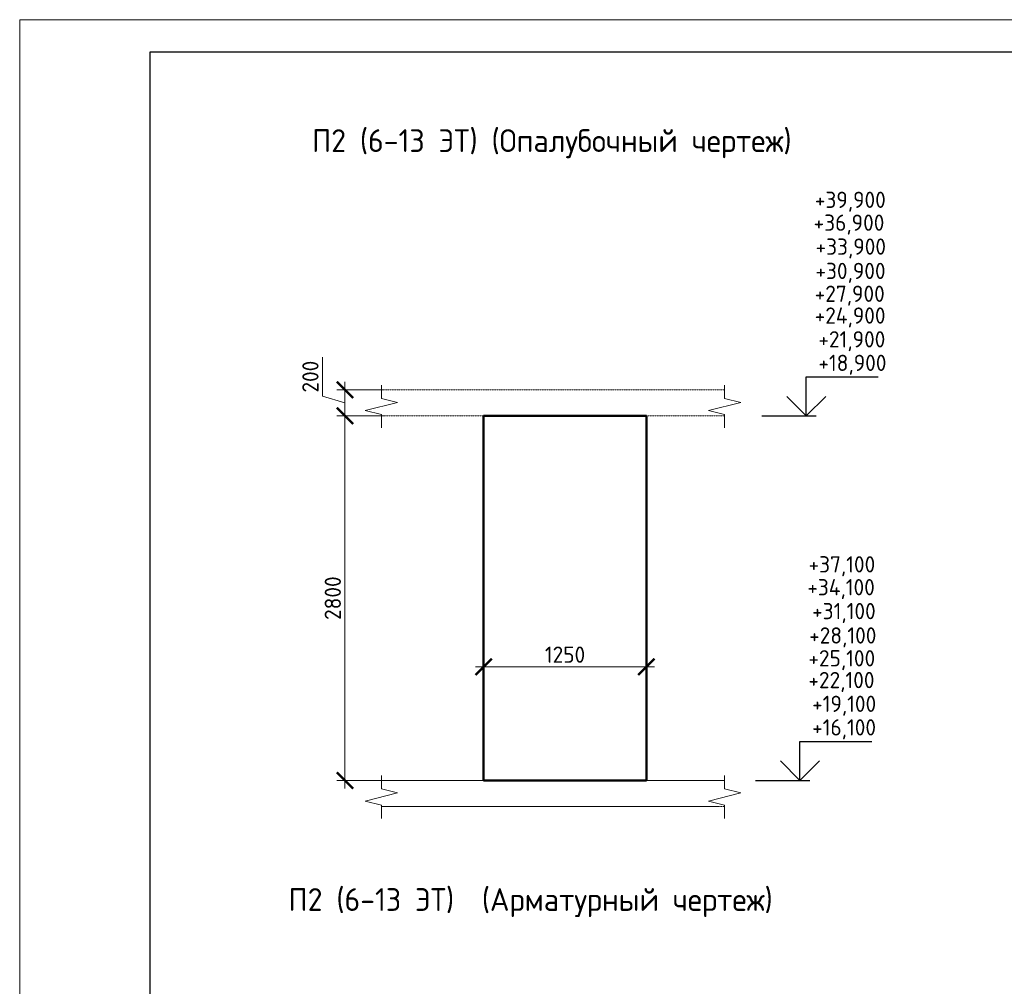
# Model space of a CAD drawing. Header units: millimetres. Extents: x 369815 to 1481759, y -423071 to -27917.
# Tile 192 of 256: x 542900 to 558024, y -250723 to -235873. Entities that reach past the tile are written whole.
import ezdxf

# ---------------------------------------------------------------- set-up
doc = ezdxf.new("R2010")
doc.units = ezdxf.units.MM
doc.linetypes.add('01 Штриховая _4 мм_', pattern=[6, 3.5, -2.5])
for name, color, linetype, lineweight in [('AF_Perekritie', 90, 'Continuous', 18), ('AF_Stena', 90, 'Continuous', 18), ('KR_Fundament', 253, 'Continuous', 18), ('РАЗМЕРЫ', 1, 'Continuous', 9), ('ТОНКИЕ', 7, 'Continuous', 9)]:
    doc.layers.add(name, color=color, linetype=linetype, lineweight=lineweight)
doc.layers.add('ТОЛСТЫЕ_ОСНОВНЫЕ', color=6, linetype='Continuous')
doc.styles.add('GOST-2.304_Type-B', font='GOST_Common.ttf')
doc.dimstyles.new('мой 25', dxfattribs={"dimscale": 100, "dimtxt": 2.5, "dimasz": 2.5, "dimexe": 1.25, "dimexo": 0.625, "dimtad": 1, "dimdec": 0, "dimlfac": 0.5, "dimtxsty": 'GOST-2.304_Type-B', "dimblk": 'ARCHTICK', "dimcen": 2.5, "dimdle": 1.25, "dimaunit": 1, "dimadec": 1, "dimazin": 2, "dimtfac": 1, "dimtdec": 0, "dimtmove": 1, "dimatfit": 3, "dimfxl": 6, "dimfxlon": 1, "dimtfill": 1, "dimlwd": -1, "dimlwe": -1, "dimarcsym": 0})

# ---------------------------------------------------------------- blocks, each defined once
blk = doc.blocks.new('*U78')
at = {"layer": 'ТОЛСТЫЕ_ОСНОВНЫЕ', "color": 6}
blk.add_lwpolyline([(20, 5), (415, 5), (415, 292), (20, 292)], close=True, dxfattribs=at)
at = {"layer": 'ТОНКИЕ'}
blk.add_lwpolyline([(0, 0), (420, 0), (420, 297), (0, 297)], close=True, dxfattribs=at)
blk = doc.blocks.new('_ArchTick')
at = {"color": 0, "linetype": 'ByBlock', "const_width": 0.15}
blk.add_lwpolyline([(-0.5, -0.5), (0.5, 0.5)], dxfattribs=at)
blk = doc.blocks.new('*D849')
at = {"layer": 'DEFPOINTS', "color": 0, "transparency": 16777216}
for p in [(550027, -244017), (552527, -244017), (552527, -245815)]:
    blk.add_point(p, dxfattribs=at)
at = {"layer": 'РАЗМЕРЫ', "color": 0, "linetype": 'Continuous', "transparency": 16777216}
for p, q in [((550027, -245215), (550027, -245940)), ((552527, -245215), (552527, -245940)), ((549902, -245815), (552652, -245815))]:
    blk.add_line(p, q, dxfattribs=at)
at = {"layer": 'РАЗМЕРЫ', "color": 0, "transparency": 16777216, "xscale": 250, "yscale": 250, "zscale": 250, "rotation": 180}
blk.add_blockref('_ArchTick', (550027, -245815), dxfattribs=at)
at = {"layer": 'РАЗМЕРЫ', "color": 0, "transparency": 16777216, "xscale": 250, "yscale": 250, "zscale": 250}
blk.add_blockref('_ArchTick', (552527, -245815), dxfattribs=at)
at = {"layer": 'РАЗМЕРЫ', "color": 0, "transparency": 16777216, "insert": (551277, -245628), "char_height": 250, "attachment_point": 5, "style": 'GOST-2.304_Type-B', "bg_fill": 3, "box_fill_scale": 1.1, "bg_fill_color": 256, "bg_fill_true_color": 13158600, "bg_fill_transparency": 0}
blk.add_mtext('1250', dxfattribs=at)
blk = doc.blocks.new('*D868')
at = {"layer": 'DEFPOINTS', "color": 0, "transparency": 16777216}
for p in [(548816, -241560), (547897, -241960), (548816, -241960)]:
    blk.add_point(p, dxfattribs=at)
at = {"layer": 'РАЗМЕРЫ', "color": 0, "linetype": 'Continuous', "transparency": 16777216}
for p, q in [((547554, -241657), (547554, -241057)), ((547897, -241435), (547897, -242085)), ((547897, -241760), (547554, -241657)), ((548497, -241560), (547772, -241560)), ((548497, -241960), (547772, -241960))]:
    blk.add_line(p, q, dxfattribs=at)
at = {"layer": 'РАЗМЕРЫ', "color": 0, "transparency": 16777216, "xscale": 250, "yscale": 250, "zscale": 250}
for p, rotation in [((547897, -241560), 90), ((547897, -241960), 270)]:
    blk.add_blockref('_ArchTick', p, dxfattribs=dict(at, rotation=rotation))
at = {"layer": 'РАЗМЕРЫ', "color": 0, "transparency": 16777216, "insert": (547366, -241357), "char_height": 250, "attachment_point": 5, "rotation": 90, "style": 'GOST-2.304_Type-B', "bg_fill": 3, "box_fill_scale": 1.1, "bg_fill_color": 256, "bg_fill_true_color": 13158600, "bg_fill_transparency": 0}
blk.add_mtext('200', dxfattribs=at)
blk = doc.blocks.new('*D869')
at = {"layer": 'DEFPOINTS', "color": 0, "transparency": 16777216}
for p in [(548816, -241960), (547897, -247560), (549375, -247560)]:
    blk.add_point(p, dxfattribs=at)
at = {"layer": 'РАЗМЕРЫ', "color": 0, "linetype": 'Continuous', "transparency": 16777216}
for p, q in [((548497, -241960), (547772, -241960)), ((547897, -241835), (547897, -247685)), ((548497, -247560), (547772, -247560))]:
    blk.add_line(p, q, dxfattribs=at)
at = {"layer": 'РАЗМЕРЫ', "color": 0, "transparency": 16777216, "xscale": 250, "yscale": 250, "zscale": 250}
for p, rotation in [((547897, -241960), 90), ((547897, -247560), 270)]:
    blk.add_blockref('_ArchTick', p, dxfattribs=dict(at, rotation=rotation))
at = {"layer": 'РАЗМЕРЫ', "color": 0, "transparency": 16777216, "insert": (547710, -244760), "char_height": 250, "attachment_point": 5, "rotation": 90, "style": 'GOST-2.304_Type-B', "bg_fill": 3, "box_fill_scale": 1.1, "bg_fill_color": 256, "bg_fill_true_color": 13158600, "bg_fill_transparency": 0}
blk.add_mtext('2800', dxfattribs=at)

msp = doc.modelspace()

# ---------------------------------------------------------------- linework, layer by layer
at = {"elevation": 3100}
for points in [[(554982.5, -241360.4), (556087.8, -241360.4)], [(554982.5, -241960.4), (554982.5, -241360.4)], [(555282.5, -241660.4), (554982.5, -241960.4), (554682.5, -241660.4)], [(554297.9, -241960.4), (555132.5, -241960.4)], [(554885.8, -246960.4), (555991, -246960.4)], [(554885.8, -247560.4), (554885.8, -246960.4)], [(555185.8, -247260.4), (554885.8, -247560.4), (554585.8, -247260.4)], [(554201.2, -247560.4), (555035.8, -247560.4)]]:
    msp.add_lwpolyline(points, dxfattribs=at)
at = {"layer": 'AF_Perekritie', "linetype": '01 Штриховая _4 мм_', "lineweight": 9}
for p, q in [((553646.7, -241560.4, 3100), (548455.9, -241560.4, 3100)), ((553646.8, -241560.4, 3100), (553728.2, -241560.4, 3100)), ((548455.9, -241960.4, 3100), (553646.7, -241960.4, 3100)), ((553728.2, -241960.4, 3100), (553646.8, -241960.4, 3100)), ((553646.8, -247560.4, 3100), (553728.2, -247560.4, 3100)), ((553728.2, -247960.4, 3100), (553646.8, -247960.4, 3100))]:
    msp.add_line(p, q, dxfattribs=at)
at = {"layer": 'AF_Stena', "lineweight": 50}
for p, q in [((552526.7, -241960.4, 3100), (550026.7, -241960.4, 3100)), ((550026.7, -241960.4, 3100), (550026.7, -247560.4, 3100)), ((552526.7, -247560.4, 3100), (552526.7, -241960.4, 3100)), ((550026.7, -247560.4, 3100), (552526.7, -247560.4, 3100))]:
    msp.add_line(p, q, dxfattribs=at)
at = {"layer": 'AF_Stena', "lineweight": 20, "elevation": 3100}
for points in [[(548455.9, -241635.4), (548455.9, -241485.4)], [(553728.2, -241635.4), (553728.2, -241485.4)], [(548455.9, -241635.4), (548455.9, -241690.4)], [(553728.2, -241635.4), (553728.2, -241690.4)], [(548705.9, -241752.9), (548205.9, -241877.9)], [(548455.9, -241690.4), (548705.9, -241752.9)], [(553978.2, -241752.9), (553478.2, -241877.9)], [(553728.2, -241690.4), (553978.2, -241752.9)], [(548205.9, -241877.9), (548455.9, -241940.4)], [(548455.9, -241940.4), (548455.9, -241995.4)], [(553478.2, -241877.9), (553728.2, -241940.4)], [(553728.2, -241940.4), (553728.2, -241995.4)], [(548455.9, -241995.4), (548455.9, -242145.4)], [(553728.2, -241995.4), (553728.2, -242145.4)], [(553728.2, -247635.4), (553728.2, -247485.4)], [(553728.2, -247635.4), (553728.2, -247690.4)], [(553728.2, -247690.4), (553978.2, -247752.9)], [(548205.9, -247877.9), (548455.9, -247940.4)], [(553978.2, -247752.9), (553478.2, -247877.9)], [(553478.2, -247877.9), (553728.2, -247940.4)], [(548455.9, -247940.4), (548455.9, -247995.4)], [(548455.9, -247995.4), (548455.9, -248145.4)], [(553728.2, -247940.4), (553728.2, -247995.4)], [(553728.2, -247995.4), (553728.2, -248145.4)]]:
    msp.add_lwpolyline(points, dxfattribs=at)
at = {"layer": 'KR_Fundament', "lineweight": 9}
for p, q in [((553728.2, -247560.4, 3100), (548455.9, -247560.4, 3100)), ((548455.9, -247960.4, 3100), (553646.7, -247960.4, 3100))]:
    msp.add_line(p, q, dxfattribs=at)

# ---------------------------------------------------------------- block references
at = {"xscale": 100, "yscale": 100, "zscale": 100}
msp.add_blockref('*U78', (542900.4, -265573.2, 3100), dxfattribs=at)

# ---------------------------------------------------------------- texts
at = {"style": 'GOST-2.304_Type-B'}
for s, p in [('+39,900', (555114.1, -238765.4, 3100)), ('+36,900', (555095.3, -239116.8, 3100)), ('+33,900', (555125.1, -239484.2, 3100)), ('+30,900', (555123.6, -239858, 3100)), ('+27,900', (555111.8, -240208.7, 3100)), ('+24,900', (555111.8, -240543.4, 3100)), ('+21,900', (555168.4, -240908.4, 3100)), ('+18,900', (555168.4, -241270.4, 3100)), ('+37,100', (555017.4, -244365.4, 3100)), ('+34,100', (554998.5, -244716.8, 3100)), ('+31,100', (555071.7, -245084.2, 3100)), ('+28,100', (555026.8, -245458, 3100)), ('+25,100', (555015, -245808.7, 3100)), ('+22,100', (555015, -246143.4, 3100)), ('+19,100', (555071.7, -246508.4, 3100)), ('+16,100', (555071.7, -246870.4, 3100))]:
    msp.add_text(s, height=250, dxfattribs=at).set_placement(p)
at = {"layer": 'РАЗМЕРЫ', "char_height": 350, "attachment_point": 5, "style": 'GOST-2.304_Type-B'}
for s, width, insert in [('П2 (6-13 ЭТ) (Опалубочный чертеж)', 9816.088, (551073.6, -237778.9, 3100)), ('П2 (6-13 ЭТ)  (Арматурный чертеж)', 10326.693, (550747.8, -249437.7, 3100))]:
    msp.add_mtext_dynamic_manual_height_columns(s, width=width, gutter_width=625, heights=[0], dxfattribs=dict(at, insert=insert))

# ---------------------------------------------------------------- next in the draw order: dimensions: what is measured, and where the dimension line sits
at = {"layer": 'РАЗМЕРЫ', "color": 146}
dim = msp.add_linear_dim(base=(547897.4, -241960.4, 3100), p1=(548816.4, -241560.4, 3100), p2=(548816.4, -241960.4, 3100), angle=90, dimstyle='мой 25', dxfattribs=at)
dim.commit()
dim.dimension.update_dxf_attribs({"geometry": '*D868', "text_midpoint": (547366.2, -241594.7, 3100)})
at = {"layer": 'РАЗМЕРЫ', "color": 146, "true_color": 0x006272}
dim = msp.add_linear_dim(base=(552526.7, -245815.1, 3100), p1=(550026.7, -244017.1, 3100), p2=(552526.7, -244017.1, 3100), dimstyle='мой 25', dxfattribs=at)
dim.commit()
dim.dimension.update_dxf_attribs({"geometry": '*D849', "text_midpoint": (551276.7, -245627.6, 3100)})

# ---------------------------------------------------------------- next in the draw order: dimensions: what is measured, and where the dimension line sits
at = {"layer": 'РАЗМЕРЫ', "color": 146}
dim = msp.add_linear_dim(base=(547897.4, -247560.4, 3100), p1=(548816.4, -241960.4, 3100), p2=(549375, -247560.4, 3100), angle=90, dimstyle='мой 25', dxfattribs=at)
dim.commit()
dim.dimension.update_dxf_attribs({"geometry": '*D869', "text_midpoint": (547709.9, -244760.4, 3100)})

# ---------------------------------------------------------------- next in the draw order: linework, layer by layer
at = {"layer": 'AF_Stena', "lineweight": 20, "elevation": 3100}
for points in [[(548455.9, -247635.4), (548455.9, -247485.4)], [(548455.9, -247635.4), (548455.9, -247690.4)], [(548455.9, -247690.4), (548705.9, -247752.9)], [(548705.9, -247752.9), (548205.9, -247877.9)]]:
    msp.add_lwpolyline(points, dxfattribs=at)
at = {"layer": 'KR_Fundament', "lineweight": 9}
msp.add_line((553646.7, -247560.4, 3100), (548455.9, -247560.4, 3100), dxfattribs=at)

doc.saveas('drawing.dxf')
